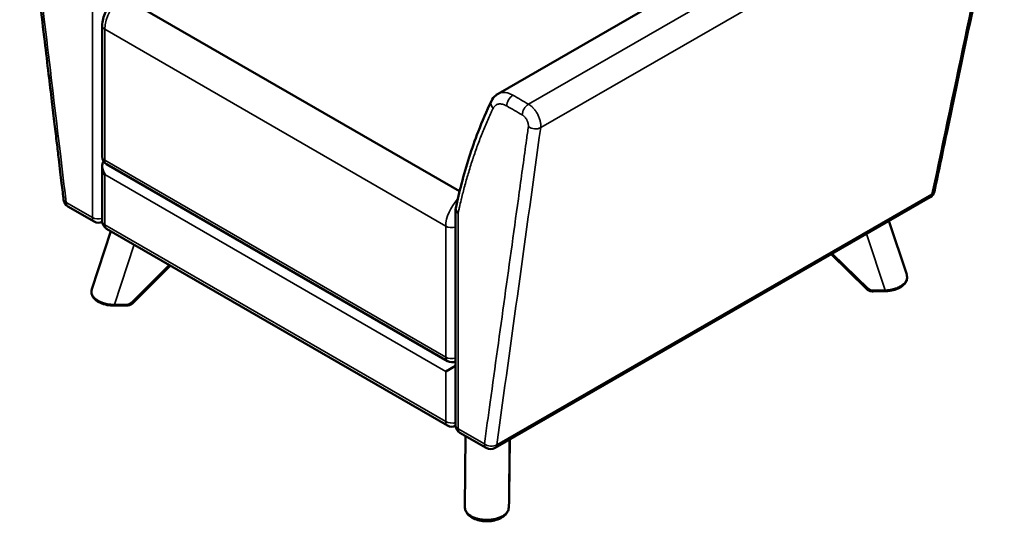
# Model space of a CAD drawing. Header units: millimetres. Extents: x -1141 to 1530, y 467 to 3069.
# Tile 5 of 6: x 407 to 1530, y 1880 to 2452. Entities that reach past the tile are written whole.
import ezdxf

# ---------------------------------------------------------------- set-up
doc = ezdxf.new("R2010")
doc.units = ezdxf.units.MM
doc.layers.add('Visible (ANSI)', color=7, linetype='Continuous', lineweight=50)
doc.layers.add('Visible Narrow (ANSI)', color=7, linetype='Continuous', lineweight=35)

msp = doc.modelspace()

# ---------------------------------------------------------------- linework, layer by layer
at = {"layer": 'Visible (ANSI)'}
for p, q in [((952.459, 2367.915), (1478.716, 2671.036)), ((525.132, 2478.134), (908.579, 2256.751)), ((500.99, 2296.143), (500.99, 2445.474)), ((500.99, 2222.659), (500.99, 2285.587)), ((505.99, 2287.483), (894.899, 2062.947)), ((1445.377, 2249.95), (948.978, 1963.994)), ((461.902, 2239.444), (491.848, 2222.154)), ((904.041, 1989.948), (904.041, 2236.567)), ((505.99, 2213.998), (894.899, 1989.462)), ((1418.505, 2161.612), (1398.327, 2222.846)), ((489.278, 2145.109), (510.862, 2211.185)), ((1332.231, 2184.771), (1372.672, 2145.333)), ((536.164, 2129.431), (578.683, 2172.029)), ((489.278, 2145.109), (489.278, 2145.109)), ((1380.201, 2142.478), (1393.802, 2142.659)), ((515.084, 2126.222), (528.685, 2126.404)), ((892.827, 2051.194), (904.041, 2057.668)), ((938.987, 1963.999), (909.041, 1981.288)), ((915.178, 1977.745), (914.66, 1896.523)), ((966.046, 1973.826), (965.093, 1909.18)), ((964.966, 1903.914), (964.652, 1896.062))]:
    msp.add_line(p, q, dxfattribs=at)
for centre, start, end in [((510.99, 2296.143), 180, 240), ((466.902, 2248.104), 186.808272, 240), ((1440.385, 2258.615), 299.944578, 348.120596), ((496.848, 2230.815), 240, 294.740653), ((510.99, 2222.659), 180, 240), ((899.899, 2071.607), 240, 294.469801), ((899.899, 1998.122), 240, 294.730613), ((914.041, 1989.948), 180, 240), ((943.987, 1972.659), 240, 299.944578)]:
    msp.add_arc(centre, 10, start, end, dxfattribs=at)
for centre, major_axis, ratio, start_param, end_param in [((953.885, 2355.257), (-9.018, 4.322), 0.75934867, 0, 0.00105886), ((510.99, 2279.813), (7.071, -12.247), 0.57735027, 3.36746274, 4.71238898)]:
    msp.add_ellipse(centre, major_axis=major_axis, ratio=ratio, start_param=start_param, end_param=end_param, dxfattribs=at)
for points, knots in [([(456.972, 2246.918), (456.627, 2249.81), (456.282, 2252.702), (455.522, 2259.063), (455.108, 2262.533), (454.197, 2270.167), (453.7, 2274.331), (452.606, 2283.492), (452.009, 2288.488), (450.697, 2299.481), (449.981, 2305.477), (448.406, 2318.669), (447.547, 2325.864), (445.657, 2341.693), (444.626, 2350.328), (442.359, 2369.323), (441.122, 2379.685), (438.4, 2402.479), (436.916, 2414.913), (433.65, 2442.266), (431.869, 2457.186), (427.95, 2490.011), (425.812, 2507.915), (421.11, 2547.304), (418.545, 2568.789), (412.943, 2615.705), (409.907, 2641.137), (406.871, 2666.568)], [0, 0, 0, 0, 1, 1, 2.2, 2.2, 3.64, 3.64, 5.368, 5.368, 7.4416, 7.4416, 9.92992, 9.92992, 12.915904, 12.915904, 16.4990848, 16.4990848, 20.79890176, 20.79890176, 25.95868211, 25.95868211, 32.15041853, 32.15041853, 39.58050224, 39.58050224, 48.37539931, 48.37539931, 48.37539931, 48.37539931]), ([(1529.856, 2635.36), (1524.384, 2609.351), (1518.912, 2583.34), (1497.026, 2479.299), (1480.612, 2401.267), (1459.522, 2301.009), (1454.846, 2278.783), (1450.171, 2256.556)], [0, 0, 0, 0, 10, 10, 40, 40, 48.54507851, 48.54507851, 48.54507851, 48.54507851]), ([(520.072, 2478.595), (517.813, 2477.283), (515.734, 2475.674), (511.914, 2472.024), (510.174, 2469.981), (507.078, 2465.587), (505.724, 2463.237), (503.475, 2458.356), (502.58, 2455.826), (501.339, 2450.692), (500.99, 2448.086), (500.99, 2445.474)], [0.00277042, 0.00277042, 0.00277042, 0.00277042, 0.3163756, 0.3163756, 0.62998078, 0.62998078, 0.94358597, 0.94358597, 1.25719115, 1.25719115, 1.57079633, 1.57079633, 1.57079633, 1.57079633]), ([(904.131, 2237.418), (906.141, 2246.821), (908.348, 2256.118), (916.131, 2285.806), (922.483, 2305.589), (934.414, 2336.534), (939.486, 2348.313), (944.864, 2359.572)], [0, 0, 0, 0, 3.95402761, 3.95402761, 12.87908531, 12.87908531, 18.59159458, 18.59159458, 18.59159458, 18.59159458]), ([(944.867, 2359.579), (946.051, 2362.05), (947.75, 2364.318), (950.657, 2366.767), (951.536, 2367.384), (952.459, 2367.915)], [0, 0, 0, 0, 0.96891929, 0.96891929, 1.34641237, 1.34641237, 1.34641237, 1.34641237]), ([(906.97, 2231.856), (906.966, 2231.859), (906.963, 2231.861), (906.019, 2232.527), (905.276, 2233.292), (904.292, 2234.906), (904.042, 2235.737), (904.04, 2236.85), (904.07, 2237.136), (904.131, 2237.418)], [-1.579283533, -1.579283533, -1.579283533, -1.579283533, -1.577786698, -1.577786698, -1.175915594, -1.175915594, -0.788892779, -0.788892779, -0.652858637, -0.652858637, -0.652858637, -0.652858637]), ([(1419.022, 2158.781), (1419.084, 2157.25), (1418.783, 2155.695), (1417.544, 2152.79), (1416.584, 2151.412), (1414.025, 2148.796), (1412.324, 2147.567), (1408.281, 2145.409), (1405.837, 2144.498), (1400.604, 2143.192), (1397.741, 2142.796), (1394.524, 2142.673), (1394.163, 2142.664), (1393.802, 2142.659)], [0, 0, 0, 0, 0.64739734, 0.64739734, 1.31227431, 1.31227431, 2.06939979, 2.06939979, 2.90682129, 2.90682129, 3.76550327, 3.76550327, 3.87376466, 3.87376466, 3.87376466, 3.87376466]), ([(1380.201, 2142.478), (1379.647, 2142.471), (1379.092, 2142.503), (1377.994, 2142.648), (1377.451, 2142.761), (1376.39, 2143.065), (1375.872, 2143.257), (1374.875, 2143.719), (1374.396, 2143.989), (1373.49, 2144.605), (1373.063, 2144.951), (1372.672, 2145.333)], [3.141592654, 3.141592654, 3.141592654, 3.141592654, 3.317650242, 3.317650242, 3.493707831, 3.493707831, 3.66976542, 3.66976542, 3.845823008, 3.845823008, 4.021880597, 4.021880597, 4.021880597, 4.021880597]), ([(515.084, 2126.222), (512.23, 2126.184), (509.328, 2126.431), (503.863, 2127.469), (501.231, 2128.276), (496.609, 2130.372), (494.552, 2131.685), (491.32, 2134.708), (490.079, 2136.467), (489.025, 2139.373), (488.811, 2140.434), (488.769, 2141.497)], [0, 0, 0, 0, 0.85656981, 0.85656981, 1.71754144, 1.71754144, 2.57399609, 2.57399609, 3.41475503, 3.41475503, 3.8641744, 3.8641744, 3.8641744, 3.8641744]), ([(528.685, 2126.404), (529.24, 2126.411), (529.794, 2126.458), (530.888, 2126.632), (531.429, 2126.758), (532.483, 2127.089), (532.997, 2127.293), (533.986, 2127.777), (534.461, 2128.057), (535.356, 2128.69), (535.777, 2129.044), (536.164, 2129.431)], [3.141592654, 3.141592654, 3.141592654, 3.141592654, 3.317650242, 3.317650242, 3.493707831, 3.493707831, 3.66976542, 3.66976542, 3.845823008, 3.845823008, 4.021880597, 4.021880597, 4.021880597, 4.021880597]), ([(965.093, 1909.18), (965.087, 1908.767), (965.08, 1908.357), (965.066, 1907.554), (965.058, 1907.161), (965.041, 1906.406), (965.032, 1906.043), (965.014, 1905.356), (965.005, 1905.033), (964.986, 1904.436), (964.976, 1904.161), (964.966, 1903.914)], [2.26130471, 2.26130471, 2.26130471, 2.26130471, 2.437362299, 2.437362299, 2.613419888, 2.613419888, 2.789477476, 2.789477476, 2.965535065, 2.965535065, 3.141592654, 3.141592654, 3.141592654, 3.141592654]), ([(939.095, 1880.329), (936.489, 1880.364), (933.86, 1880.661), (928.926, 1881.744), (926.563, 1882.547), (922.335, 1884.595), (920.433, 1885.879), (917.329, 1888.856), (916.111, 1890.61), (914.907, 1893.781), (914.652, 1895.157), (914.66, 1896.523)], [0, 0, 0, 0, 0.7820161, 0.7820161, 1.57275044, 1.57275044, 2.38865271, 2.38865271, 3.23339211, 3.23339211, 3.81973399, 3.81973399, 3.81973399, 3.81973399]), ([(964.652, 1896.062), (964.586, 1894.389), (964.119, 1892.715), (962.49, 1889.597), (961.29, 1888.123), (958.194, 1885.405), (956.194, 1884.163), (951.663, 1882.155), (949.054, 1881.378), (944.001, 1880.492), (941.53, 1880.296), (939.095, 1880.329)], [0, 0, 0, 0, 0.71828334, 0.71828334, 1.46341539, 1.46341539, 2.28697502, 2.28697502, 3.13354023, 3.13354023, 3.86429863, 3.86429863, 3.86429863, 3.86429863])]:
    msp.add_open_spline(points, degree=3, knots=knots, dxfattribs=at)
for points in [[(1418.524, 2161.553), (1418.815, 2160.652), (1418.985, 2159.717), (1419.022, 2158.781)], [(488.769, 2141.497), (488.72, 2142.712), (488.897, 2143.941), (489.278, 2145.109)]]:
    msp.add_open_spline(points, degree=3, dxfattribs=at)
at = {"layer": 'Visible Narrow (ANSI)'}
for p, q in [((1513.793, 2659.397), (987.102, 2356.026)), ((1001.082, 2329.221), (1527.064, 2632.184)), ((489.777, 2226.732), (489.777, 2472.723)), ((503.919, 2441.392), (503.919, 2292.061)), ((892.827, 2216.855), (503.919, 2441.392)), ((503.919, 2292.061), (892.827, 2067.524)), ((892.827, 2051.194), (503.919, 2275.731)), ((503.919, 2275.731), (503.919, 2218.576)), ((1447.379, 2253.38), (950.98, 1967.424)), ((459.831, 2244.021), (489.777, 2226.732)), ((906.97, 1985.866), (906.97, 2231.856)), ((503.919, 2218.576), (892.827, 1994.04)), ((892.827, 2067.524), (892.827, 2216.855)), ((1393.832, 2143.928), (1372.692, 2208.079)), ((537.44, 2195.841), (515.113, 2127.49)), ((1333.86, 2185.709), (1374.836, 2145.75)), ((534.109, 2129.819), (577.134, 2172.923)), ((1380.231, 2143.746), (1393.832, 2143.928)), ((515.113, 2127.49), (528.714, 2127.672)), ((902.487, 2061.948), (904.041, 2061.05)), ((892.827, 1994.04), (892.827, 2051.194)), ((936.915, 1968.576), (906.97, 1985.866)), ((964.654, 1896.142), (965.145, 1973.307)), ((966.045, 1973.826), (965.092, 1909.184)), ((964.968, 1903.994), (964.654, 1896.142))]:
    msp.add_line(p, q, dxfattribs=at)
for centre, major_axis, ratio, start_param, end_param in [((525.132, 2453.639), (-15, -25.981), 0.57735027, 3.92699082, 5.49778714), ((510.99, 2445.474), (-10, 0), 0.57735027, 0, 0.78539816), ((953.885, 2355.257), (-9.018, 4.322), 0.75934867, 0.00105886, 1.09145148), ((969.416, 2358.062), (-5, -8.66), 0.57735231, 3.92580071, 5.49778538), ((987.093, 2347.856), (-5, -8.66), 0.57735027, 3.92580299, 5.49778714), ((994.088, 2334.456), (-9.905, 1.372), 0.65568733, 0.87052815, 2.441164), ((510.99, 2296.143), (-10, 0), 0.57735027, 0, 0.78539816), ((510.99, 2296.143), (-5, -8.66), 0.57735027, 5.49778714, 6.28318531), ((466.902, 2248.104), (-9.929, -1.185), 0.48656045, 0, 0.72195183), ((914.041, 2229.103), (15, 25.981), 0.57735027, 1.1551571, 2.35619449), ((1440.385, 2258.615), (4.992, -8.665), 0.57797928, 0, 0.63898419), ((1440.385, 2258.615), (9.786, -2.059), 0.60346003, 5.62670182, 6.28318531), ((466.902, 2248.104), (-5, -8.66), 0.57735027, 5.49778714, 6.28318531), ((496.848, 2230.815), (10, 0), 0.57735027, 3.92699082, 5.13946757), ((496.848, 2230.815), (-5, -8.66), 0.57735027, 5.49778714, 6.28318531), ((510.99, 2222.659), (-10, 0), 0.57735027, 0, 0.78539816), ((510.99, 2222.659), (-5, -8.66), 0.57735027, 5.49778714, 6.28318531), ((899.899, 2220.938), (-10, 0), 0.57735027, 0.78539816, 1.99787491), ((1416.025, 2158.661), (2.998, 0.12), 0.81627919, 6.28318508, 6.51236404), ((1374.766, 2147.481), (-2.095, -2.148), 0.45709209, 0, 1.16241886), ((1380.231, 2149.462), (6.994, 0.28), 0.81627919, 3.79948038, 4.67976833), ((491.767, 2141.617), (-2.998, -0.12), 0.81627919, 5.98876526, 6.28318565), ((1380.161, 2145.478), (0.04, -3), 0.01884023, 0, 0.95519108), ((1393.762, 2145.659), (0.04, -3), 0.01884023, 0, 0.95519108), ((515.044, 2129.222), (0.04, -3), 0.01884023, 0, 0.95519108), ((528.645, 2129.403), (0.04, -3), 0.01884023, 0, 0.95519108), ((528.714, 2133.387), (6.994, 0.28), 0.81627919, 4.67976833, 5.56005627), ((534.04, 2131.55), (2.123, -2.119), 0.43309231, 5.15034855, 6.28318531), ((899.899, 2071.607), (10, 0), 0.57735027, 3.92699082, 5.13946757), ((899.899, 2071.607), (-5, -8.66), 0.57735027, 5.49778714, 6.28318531), ((899.899, 1998.122), (-10, 0), 0.57735027, 0.78539816, 1.99787491), ((899.899, 1998.122), (-5, -8.66), 0.57735027, 5.49778714, 6.28318531), ((914.041, 1989.948), (-10, 0), 0.57735027, 0, 0.78539816), ((914.041, 1989.948), (-5, -8.66), 0.57735027, 5.49778714, 6.28318531), ((943.987, 1972.659), (-9.905, 1.372), 0.65568712, 0.87052786, 2.44114961), ((943.987, 1972.659), (-5, -8.66), 0.57735027, 5.49778714, 6.28318531), ((943.987, 1972.659), (4.992, -8.665), 0.57797927, 0, 0.63896004), ((964.968, 1909.71), (-0.093, -6.999), 0.01884023, 0.61560524, 1.49589319), ((962.093, 1909.224), (3, -0.044), 0.07481984, 0, 0.01889431), ((961.969, 1904.034), (2.998, -0.12), 0.81627919, 0, 0.03262065), ((961.655, 1896.182), (2.998, -0.12), 0.81627919, 0, 0.03262065), ((939.135, 1883.329), (-0.04, -3), 0.01884023, 5.06619484, 6.28318532)]:
    msp.add_ellipse(centre, major_axis=major_axis, ratio=ratio, start_param=start_param, end_param=end_param, dxfattribs=at)
for points, knots in [([(409.729, 2663.671), (410.42, 2657.888), (411.11, 2652.105), (414.562, 2623.189), (417.324, 2600.056), (431.133, 2484.391), (442.181, 2391.859), (455.429, 2280.892), (457.63, 2262.457), (459.831, 2244.021)], [0, 0, 0, 0, 0.02, 0.02, 0.1, 0.1, 0.42, 0.42, 0.483753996, 0.483753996, 0.483753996, 0.483753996]), ([(1527.064, 2632.184), (1513.782, 2569.052), (1500.502, 2505.917), (1473.94, 2379.648), (1460.66, 2316.514), (1447.379, 2253.38)], [0, 0, 0, 0, 0.5, 0.5, 1, 1, 1, 1]), ([(969.424, 2366.232), (968.249, 2366.91), (967.086, 2367.483), (964.771, 2368.425), (963.639, 2368.788), (961.418, 2369.301), (960.339, 2369.449), (958.759, 2369.511), (958.237, 2369.504), (957.218, 2369.436), (956.721, 2369.375), (955.265, 2369.109), (954.35, 2368.826), (953.135, 2368.282), (952.793, 2368.108), (952.459, 2367.915)], [0, 0, 0, 0, 0.125, 0.125, 0.25, 0.25, 0.375, 0.375, 0.4375, 0.4375, 0.5, 0.5, 0.625, 0.625, 0.675618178, 0.675618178, 0.675618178, 0.675618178]), ([(906.97, 2231.856), (907.007, 2232.028), (907.043, 2232.2), (907.081, 2232.372), (907.229, 2233.061), (907.379, 2233.75), (907.53, 2234.438), (907.831, 2235.814), (908.137, 2237.187), (908.447, 2238.556), (909.066, 2241.295), (909.702, 2244.02), (910.354, 2246.731), (910.453, 2247.144), (910.553, 2247.556), (910.653, 2247.969), (911.867, 2252.969), (913.136, 2257.92), (914.46, 2262.822), (914.543, 2263.132), (914.627, 2263.442), (914.712, 2263.752), (916.068, 2268.742), (917.482, 2273.682), (918.953, 2278.57), (920.515, 2283.762), (922.141, 2288.895), (923.831, 2293.966), (923.87, 2294.083), (923.909, 2294.2), (923.948, 2294.316), (925.601, 2299.268), (927.315, 2304.161), (929.09, 2308.996), (929.099, 2309.023), (929.109, 2309.049), (929.119, 2309.075), (930.904, 2313.936), (932.75, 2318.739), (934.656, 2323.479), (934.681, 2323.539), (934.705, 2323.599), (934.729, 2323.659), (936.671, 2328.483), (938.675, 2333.243), (940.741, 2337.938), (941.774, 2340.286), (942.823, 2342.617), (943.887, 2344.932), (944.42, 2346.09), (944.956, 2347.244), (945.496, 2348.393), (945.766, 2348.968), (946.037, 2349.542), (946.309, 2350.114), (946.445, 2350.401), (946.581, 2350.687), (946.717, 2350.973), (946.75, 2351.04), (946.782, 2351.107), (946.814, 2351.174)], [0, 0, 0, 0, 0.000726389, 0.000726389, 0.000726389, 0.003645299, 0.003645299, 0.003645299, 0.009483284, 0.009483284, 0.009483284, 0.021159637, 0.021159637, 0.021159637, 0.022939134, 0.022939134, 0.022939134, 0.044512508, 0.044512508, 0.044512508, 0.045878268, 0.045878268, 0.045878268, 0.067865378, 0.067865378, 0.067865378, 0.091218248, 0.091218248, 0.091218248, 0.091756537, 0.091756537, 0.091756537, 0.114571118, 0.114571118, 0.114571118, 0.114695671, 0.114695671, 0.114695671, 0.137634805, 0.137634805, 0.137634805, 0.137923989, 0.137923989, 0.137923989, 0.16127689, 0.16127689, 0.16127689, 0.17295331, 0.17295331, 0.17295331, 0.178791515, 0.178791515, 0.178791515, 0.181710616, 0.181710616, 0.181710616, 0.183170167, 0.183170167, 0.183170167, 0.183513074, 0.183513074, 0.183513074, 0.183513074]), ([(946.814, 2351.174), (947.142, 2351.86), (947.522, 2352.477), (947.951, 2353.03), (948.38, 2353.582), (948.858, 2354.07), (949.385, 2354.491), (949.649, 2354.701), (949.927, 2354.895), (950.214, 2355.07), (950.502, 2355.245), (950.798, 2355.4), (951.103, 2355.537), (951.714, 2355.811), (952.36, 2356.01), (953.043, 2356.135), (953.384, 2356.197), (953.735, 2356.24), (954.094, 2356.264), (954.454, 2356.288), (954.822, 2356.293), (955.194, 2356.278), (955.938, 2356.249), (956.7, 2356.144), (957.481, 2355.964), (958.261, 2355.783), (959.061, 2355.527), (959.879, 2355.194), (960.696, 2354.861), (961.518, 2354.457), (962.345, 2353.979)], [0.0000000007, 0.0000000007, 0.0000000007, 0.0000000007, 0.0034562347, 0.0034562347, 0.0034562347, 0.0069124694, 0.0069124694, 0.0069124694, 0.0086405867, 0.0086405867, 0.0086405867, 0.0103687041, 0.0103687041, 0.0103687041, 0.0138249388, 0.0138249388, 0.0138249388, 0.0155530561, 0.0155530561, 0.0155530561, 0.0172811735, 0.0172811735, 0.0172811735, 0.0207374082, 0.0207374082, 0.0207374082, 0.0241936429, 0.0241936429, 0.0241936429, 0.0276498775, 0.0276498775, 0.0276498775, 0.0276498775]), ([(1001.082, 2329.221), (1001.232, 2330.303), (1001.271, 2331.444), (1001.171, 2333.241), (1001.111, 2333.854), (1000.935, 2335.11), (1000.819, 2335.755), (1000.397, 2337.686), (1000.015, 2338.984), (999.291, 2340.946), (999.023, 2341.606), (998.447, 2342.905), (998.138, 2343.544), (997.48, 2344.806), (997.131, 2345.428), (996.577, 2346.347), (996.387, 2346.651), (995.997, 2347.254), (995.797, 2347.554), (994.78, 2349.024), (993.914, 2350.119), (992.766, 2351.39), (992.533, 2351.64), (992.06, 2352.128), (991.82, 2352.368), (991.095, 2353.067), (990.606, 2353.503), (989.128, 2354.729), (988.124, 2355.435), (987.102, 2356.026)], [0, 0, 0, 0, 0.125, 0.125, 0.1875, 0.1875, 0.25, 0.25, 0.375, 0.375, 0.4375, 0.4375, 0.5, 0.5, 0.5625, 0.5625, 0.59375, 0.59375, 0.625, 0.625, 0.75, 0.75, 0.78125, 0.78125, 0.8125, 0.8125, 0.875, 0.875, 1, 1, 1, 1]), ([(980.022, 2343.773), (980.534, 2343.478), (981.035, 2343.125), (981.528, 2342.717), (981.775, 2342.512), (982.019, 2342.294), (982.261, 2342.061), (982.382, 2341.945), (982.502, 2341.825), (982.62, 2341.703), (982.738, 2341.581), (982.855, 2341.456), (982.969, 2341.329), (983.429, 2340.82), (983.862, 2340.273), (984.269, 2339.685), (984.371, 2339.538), (984.471, 2339.388), (984.569, 2339.237), (984.666, 2339.087), (984.761, 2338.935), (984.853, 2338.781), (985.038, 2338.475), (985.213, 2338.164), (985.377, 2337.849), (985.542, 2337.534), (985.696, 2337.214), (985.841, 2336.889), (985.985, 2336.565), (986.119, 2336.235), (986.24, 2335.908), (986.481, 2335.254), (986.672, 2334.605), (986.814, 2333.961), (986.884, 2333.64), (986.942, 2333.317), (986.986, 2333.003), (987.03, 2332.69), (987.061, 2332.383), (987.077, 2332.084), (987.111, 2331.485), (987.092, 2330.915), (987.017, 2330.374)], [0, 0, 0, 0, 0.0021379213, 0.0021379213, 0.0021379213, 0.003206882, 0.003206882, 0.003206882, 0.0037413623, 0.0037413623, 0.0037413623, 0.0042758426, 0.0042758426, 0.0042758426, 0.0064137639, 0.0064137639, 0.0064137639, 0.0069482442, 0.0069482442, 0.0069482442, 0.0074827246, 0.0074827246, 0.0074827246, 0.0085516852, 0.0085516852, 0.0085516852, 0.0096206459, 0.0096206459, 0.0096206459, 0.0106896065, 0.0106896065, 0.0106896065, 0.0128275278, 0.0128275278, 0.0128275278, 0.0138964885, 0.0138964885, 0.0138964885, 0.0149654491, 0.0149654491, 0.0149654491, 0.0171033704, 0.0171033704, 0.0171033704, 0.0171033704]), ([(987.017, 2330.374), (986.327, 2325.388), (985.636, 2320.402), (982.184, 2295.472), (979.422, 2275.528), (965.613, 2175.809), (954.566, 2096.033), (941.317, 2000.364), (939.116, 1984.47), (936.915, 1968.576)], [0, 0, 0, 0, 0.02, 0.02, 0.1, 0.1, 0.42, 0.42, 0.483753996, 0.483753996, 0.483753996, 0.483753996]), ([(1393.832, 2143.928), (1395.885, 2144.006), (1397.421, 2144.194), (1398.444, 2144.339), (1398.452, 2144.34), (1398.46, 2144.341), (1398.468, 2144.343), (1398.474, 2144.343), (1398.48, 2144.344), (1398.486, 2144.345), (1398.501, 2144.347), (1398.534, 2144.352), (1398.561, 2144.356), (1398.65, 2144.369), (1398.739, 2144.382), (1398.828, 2144.395), (1399.607, 2144.512), (1400.343, 2144.645), (1401.035, 2144.786), (1401.777, 2144.938), (1402.468, 2145.1), (1403.111, 2145.267), (1403.133, 2145.272), (1403.154, 2145.278), (1403.175, 2145.283), (1403.191, 2145.287), (1403.207, 2145.292), (1403.223, 2145.296), (1403.228, 2145.297), (1403.232, 2145.298), (1403.239, 2145.3), (1403.364, 2145.333), (1403.487, 2145.366), (1403.61, 2145.399), (1404.322, 2145.594), (1405.002, 2145.802), (1405.648, 2146.019), (1406.31, 2146.241), (1406.938, 2146.473), (1407.531, 2146.711), (1407.573, 2146.728), (1407.615, 2146.745), (1407.657, 2146.762), (1407.678, 2146.771), (1407.699, 2146.78), (1407.72, 2146.788), (1407.731, 2146.792), (1407.741, 2146.797), (1407.752, 2146.801), (1407.762, 2146.805), (1407.771, 2146.809), (1407.783, 2146.814), (1407.854, 2146.843), (1407.924, 2146.872), (1407.994, 2146.902), (1408.675, 2147.188), (1409.32, 2147.486), (1409.929, 2147.794), (1410.579, 2148.123), (1411.188, 2148.463), (1411.757, 2148.81), (1411.775, 2148.822), (1411.792, 2148.832), (1411.812, 2148.844), (1412.439, 2149.229), (1413.023, 2149.627), (1413.563, 2150.034), (1414.05, 2150.4), (1414.501, 2150.774), (1414.917, 2151.152), (1414.934, 2151.168), (1414.951, 2151.184), (1414.968, 2151.199), (1414.997, 2151.226), (1415.025, 2151.251), (1415.054, 2151.278), (1415.518, 2151.71), (1415.941, 2152.151), (1416.32, 2152.598), (1416.64, 2152.974), (1416.929, 2153.354), (1417.189, 2153.737), (1417.199, 2153.752), (1417.209, 2153.767), (1417.219, 2153.783), (1417.239, 2153.811), (1417.257, 2153.839), (1417.276, 2153.868), (1417.295, 2153.896), (1417.314, 2153.926), (1417.332, 2153.953), (1417.872, 2154.787), (1418.275, 2155.641), (1418.541, 2156.5), (1418.554, 2156.543), (1418.567, 2156.586), (1418.58, 2156.629), (1418.845, 2157.531), (1418.958, 2158.438), (1418.922, 2159.333)], [0, 0, 0, 0, 0.12304687, 0.12304687, 0.12304687, 0.12402344, 0.12402344, 0.12402344, 0.12475586, 0.12475586, 0.12475586, 0.12657249, 0.12657249, 0.12657249, 0.13279196, 0.13279196, 0.13279196, 0.1875, 0.1875, 0.1875, 0.24609375, 0.24609375, 0.24609375, 0.24804687, 0.24804687, 0.24804687, 0.24951172, 0.24951172, 0.24951172, 0.25, 0.25, 0.25, 0.25918352, 0.25918352, 0.25918352, 0.3125, 0.3125, 0.3125, 0.3671875, 0.3671875, 0.3671875, 0.37109375, 0.37109375, 0.37109375, 0.37304687, 0.37304687, 0.37304687, 0.37402344, 0.37402344, 0.37402344, 0.375, 0.375, 0.375, 0.38083459, 0.38083459, 0.38083459, 0.4375, 0.4375, 0.4375, 0.49804687, 0.49804687, 0.49804687, 0.5, 0.5, 0.5, 0.5625, 0.5625, 0.5625, 0.61876428, 0.61876428, 0.61876428, 0.62109375, 0.62109375, 0.62109375, 0.625, 0.625, 0.625, 0.6875, 0.6875, 0.6875, 0.74010421, 0.74010421, 0.74010421, 0.7421875, 0.7421875, 0.7421875, 0.74609375, 0.74609375, 0.74609375, 0.75, 0.75, 0.75, 0.86903225, 0.86903225, 0.86903225, 0.875, 0.875, 0.875, 1, 1, 1, 1]), ([(489.278, 2145.109), (489.269, 2145.08), (489.259, 2145.051), (489.25, 2145.022), (489.237, 2144.979), (489.224, 2144.937), (489.211, 2144.895), (488.947, 2144.007), (488.834, 2143.108), (488.87, 2142.212)], [0.864941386, 0.864941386, 0.864941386, 0.864941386, 0.869032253, 0.869032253, 0.869032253, 0.875, 0.875, 0.875, 1, 1, 1, 1]), ([(488.87, 2142.212), (488.907, 2141.274), (489.108, 2140.327), (489.475, 2139.392), (489.757, 2138.672), (490.138, 2137.959), (490.614, 2137.261), (490.65, 2137.207), (490.688, 2137.154), (490.725, 2137.1), (490.763, 2137.047), (490.802, 2136.993), (490.84, 2136.94), (490.906, 2136.849), (490.974, 2136.759), (491.044, 2136.668), (491.295, 2136.343), (491.567, 2136.02), (491.862, 2135.701), (492.051, 2135.497), (492.248, 2135.295), (492.455, 2135.094), (492.558, 2134.994), (492.664, 2134.894), (492.772, 2134.795), (492.826, 2134.745), (492.88, 2134.695), (492.935, 2134.646), (492.963, 2134.621), (492.99, 2134.596), (493.018, 2134.572), (493.032, 2134.559), (493.046, 2134.547), (493.06, 2134.535), (493.074, 2134.522), (493.089, 2134.509), (493.102, 2134.498), (493.237, 2134.38), (493.374, 2134.263), (493.516, 2134.146), (494.267, 2133.526), (495.116, 2132.924), (496.061, 2132.352)], [0, 0, 0, 0, 0.26500848, 0.26500848, 0.26500848, 0.46875, 0.46875, 0.46875, 0.484375, 0.484375, 0.484375, 0.5, 0.5, 0.5, 0.52724484, 0.52724484, 0.52724484, 0.625, 0.625, 0.625, 0.6875, 0.6875, 0.6875, 0.71875, 0.71875, 0.71875, 0.734375, 0.734375, 0.734375, 0.7421875, 0.7421875, 0.7421875, 0.74609375, 0.74609375, 0.74609375, 0.75, 0.75, 0.75, 0.78958141, 0.78958141, 0.78958141, 1, 1, 1, 1]), ([(496.061, 2132.352), (496.299, 2132.207), (496.543, 2132.065), (496.795, 2131.923), (497.161, 2131.718), (497.541, 2131.517), (497.935, 2131.319), (498.269, 2131.153), (498.612, 2130.989), (498.966, 2130.829), (499.143, 2130.749), (499.323, 2130.669), (499.505, 2130.591), (499.596, 2130.552), (499.688, 2130.513), (499.781, 2130.474), (499.827, 2130.455), (499.873, 2130.436), (499.92, 2130.417), (499.943, 2130.407), (499.966, 2130.397), (499.99, 2130.388), (500.013, 2130.378), (500.038, 2130.368), (500.06, 2130.359), (500.287, 2130.267), (500.519, 2130.175), (500.756, 2130.084), (501.242, 2129.899), (501.748, 2129.719), (502.274, 2129.546), (502.961, 2129.32), (503.683, 2129.105), (504.439, 2128.905), (504.494, 2128.891), (504.548, 2128.876), (504.602, 2128.862), (504.629, 2128.855), (504.657, 2128.848), (504.684, 2128.841), (504.704, 2128.836), (504.725, 2128.831), (504.745, 2128.825), (504.752, 2128.824), (504.76, 2128.822), (504.766, 2128.82), (504.924, 2128.78), (505.084, 2128.74), (505.247, 2128.701), (505.845, 2128.556), (506.48, 2128.417), (507.151, 2128.287), (507.98, 2128.128), (508.865, 2127.983), (509.805, 2127.861), (509.828, 2127.858), (509.85, 2127.855), (509.873, 2127.852), (509.881, 2127.851), (509.89, 2127.85), (509.896, 2127.849), (509.962, 2127.841), (510.028, 2127.833), (510.095, 2127.825), (510.422, 2127.785), (510.766, 2127.746), (511.128, 2127.71), (511.456, 2127.678), (511.797, 2127.647), (512.154, 2127.62), (512.213, 2127.616), (512.273, 2127.611), (512.333, 2127.607), (512.363, 2127.605), (512.394, 2127.602), (512.424, 2127.6), (512.439, 2127.599), (512.454, 2127.598), (512.469, 2127.597), (512.481, 2127.596), (512.492, 2127.596), (512.504, 2127.595), (512.507, 2127.594), (512.513, 2127.594), (512.515, 2127.594), (513.091, 2127.555), (513.958, 2127.504), (515.113, 2127.49)], [0, 0, 0, 0, 0.05099059, 0.05099059, 0.05099059, 0.125, 0.125, 0.125, 0.1875, 0.1875, 0.1875, 0.21875, 0.21875, 0.21875, 0.234375, 0.234375, 0.234375, 0.2421875, 0.2421875, 0.2421875, 0.24609375, 0.24609375, 0.24609375, 0.25, 0.25, 0.25, 0.29104205, 0.29104205, 0.29104205, 0.375, 0.375, 0.375, 0.484375, 0.484375, 0.484375, 0.4921875, 0.4921875, 0.4921875, 0.49609375, 0.49609375, 0.49609375, 0.49902344, 0.49902344, 0.49902344, 0.5, 0.5, 0.5, 0.52679901, 0.52679901, 0.52679901, 0.625, 0.625, 0.625, 0.74609375, 0.74609375, 0.74609375, 0.74902344, 0.74902344, 0.74902344, 0.75, 0.75, 0.75, 0.76064378, 0.76064378, 0.76064378, 0.8125, 0.8125, 0.8125, 0.859375, 0.859375, 0.859375, 0.8671875, 0.8671875, 0.8671875, 0.87109375, 0.87109375, 0.87109375, 0.87304688, 0.87304688, 0.87304688, 0.87451172, 0.87451172, 0.87451172, 0.875, 0.875, 0.875, 1, 1, 1, 1]), ([(922.28, 1886.274), (922.038, 1886.406), (921.801, 1886.542), (921.569, 1886.68), (920.614, 1887.248), (919.742, 1887.862), (918.966, 1888.512), (918.824, 1888.63), (918.686, 1888.75), (918.55, 1888.871), (917.674, 1889.655), (916.933, 1890.488), (916.343, 1891.354), (915.753, 1892.22), (915.313, 1893.119), (915.032, 1894.034), (914.78, 1894.855), (914.655, 1895.689), (914.66, 1896.523)], [0, 0, 0, 0, 0.048893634, 0.048893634, 0.048893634, 0.25, 0.25, 0.25, 0.286670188, 0.286670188, 0.286670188, 0.524446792, 0.524446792, 0.524446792, 0.762223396, 0.762223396, 0.762223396, 0.975677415, 0.975677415, 0.975677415, 0.975677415]), ([(964.654, 1896.142), (964.615, 1895.213), (964.415, 1894.287), (963.701, 1892.474), (963.187, 1891.588), (961.863, 1889.889), (961.054, 1889.077), (959.172, 1887.557), (958.099, 1886.85), (955.731, 1885.568), (954.435, 1884.993), (951.672, 1883.998), (950.204, 1883.577), (947.152, 1882.907), (945.568, 1882.657), (942.344, 1882.338), (940.704, 1882.268), (939.068, 1882.29)], [0, 0, 0, 0, 0.125, 0.125, 0.25, 0.25, 0.375, 0.375, 0.5, 0.5, 0.625, 0.625, 0.75, 0.75, 0.875, 0.875, 1, 1, 1, 1]), ([(939.068, 1882.29), (937.432, 1882.312), (935.8, 1882.425), (934.204, 1882.627), (932.607, 1882.83), (931.045, 1883.122), (929.549, 1883.497), (928.283, 1883.815), (927.064, 1884.192), (925.908, 1884.624), (925.698, 1884.703), (925.489, 1884.783), (925.283, 1884.866), (924.219, 1885.29), (923.214, 1885.761), (922.28, 1886.274)], [0, 0, 0, 0, 0.26354824, 0.26354824, 0.26354824, 0.52709648, 0.52709648, 0.52709648, 0.75, 0.75, 0.75, 0.79064471, 0.79064471, 0.79064471, 1, 1, 1, 1])]:
    msp.add_open_spline(points, degree=3, knots=knots, dxfattribs=at)
for points in [[(987.102, 2356.026), (981.21, 2359.428), (975.315, 2362.831), (969.424, 2366.232)], [(962.345, 2353.979), (968.237, 2350.577), (974.13, 2347.175), (980.022, 2343.773)], [(950.98, 1967.424), (967.681, 2088.023), (984.381, 2208.622), (1001.082, 2329.221)], [(1418.922, 2159.333), (1418.891, 2160.096), (1418.753, 2160.859), (1418.505, 2161.612)]]:
    msp.add_open_spline(points, degree=3, dxfattribs=at)

doc.saveas('drawing.dxf')
